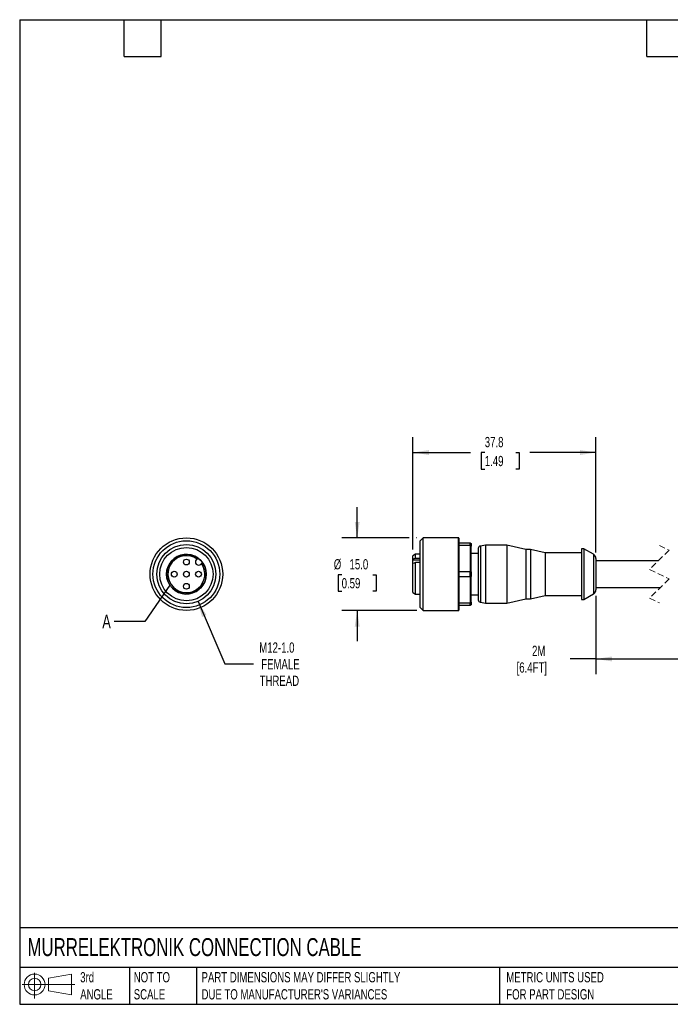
# Model space of a CAD drawing. Header units: millimetres. Extents: x 6 to 273, y 6 to 210.
# Tile 1 of 4: x 6 to 141, y 6 to 210. Entities that reach past the tile are written whole.
import ezdxf

# ---------------------------------------------------------------- set-up
doc = ezdxf.new("R2010")
doc.units = ezdxf.units.MM
doc.linetypes.add('SLD-Dashed', pattern=[1.905, 1.27, -0.635])
doc.linetypes.add('SLD-Solid', pattern=[0])
doc.layers.add('DIMENSIONS', color=140, linetype='SLD-Solid', lineweight=25)
doc.layers.add('TEXT', color=140, linetype='SLD-Solid', lineweight=25)
doc.layers.add('SLD-DEFPOINTS', color=7, linetype='Continuous')
doc.styles.add('SLDTEXTSTYLE0', font='TXT', dxfattribs={"width": 0.7})
doc.dimstyles.new('SLDDIMSTYLE0', dxfattribs={"dimtxt": 2.158008, "dimasz": 3.302, "dimexe": 0, "dimexo": 0.0625, "dimgap": 0.539502, "dimtad": 0, "dimtih": 1, "dimtoh": 1, "dimdec": 1, "dimrnd": 1e-09, "dimzin": 12, "dimdsep": 46, "dimtxsty": 'SLDTEXTSTYLE0', "dimsah": 1, "dimcen": 0.09, "dimadec": 0, "dimazin": 3, "dimtfac": 1, "dimtdec": 1, "dimtofl": 0, "dimtmove": 0, "dimatfit": 3, "dimfxl": 0, "dimfrac": 2, "dimtolj": 1, "dimtzin": 12, "dimarcsym": 0})
doc.dimstyles.new('SLDDIMSTYLE1', dxfattribs={"dimtxt": 2.158008, "dimasz": 3.302, "dimexe": 0, "dimexo": 0.0625, "dimgap": 0.539502, "dimtad": 0, "dimtih": 1, "dimtoh": 1, "dimdec": 1, "dimrnd": 1e-09, "dimzin": 4, "dimdsep": 46, "dimtxsty": 'SLDTEXTSTYLE0', "dimsah": 1, "dimcen": 0.09, "dimadec": 0, "dimazin": 1, "dimtfac": 1, "dimtdec": 1, "dimtmove": 0, "dimatfit": 0, "dimfxl": 0, "dimfrac": 2, "dimtolj": 1, "dimtzin": 12, "dimarcsym": 0})
doc.dimstyles.new('SLDDIMSTYLE2', dxfattribs={"dimtxt": 0.18, "dimasz": 3.302, "dimexe": 0, "dimexo": 0.0625, "dimgap": 0, "dimtad": 0, "dimtih": 1, "dimtoh": 1, "dimdec": 0, "dimrnd": 1e-09, "dimzin": 0, "dimdsep": 46, "dimtxsty": 'Standard', "dimblk1": 'NONE', "dimblk2": 'NONE', "dimsah": 1, "dimcen": 0.09, "dimadec": 0, "dimazin": 0, "dimtfac": 3.302, "dimtdec": 0, "dimtofl": 0, "dimtmove": 0, "dimatfit": 3, "dimldrblk": 'NONE', "dimfxl": 0, "dimfrac": 2, "dimtolj": 1, "dimtzin": 0, "dimarcsym": 0})
doc.dimstyles.new('SLDDIMSTYLE3', dxfattribs={"dimtxt": 2.158008, "dimasz": 3.302, "dimexe": 0, "dimexo": 0.0625, "dimgap": 0.539502, "dimtad": 0, "dimtih": 1, "dimtoh": 1, "dimdec": 1, "dimrnd": 1e-09, "dimzin": 12, "dimdsep": 46, "dimtxsty": 'SLDTEXTSTYLE0', "dimsah": 1, "dimcen": 0, "dimadec": 0, "dimazin": 3, "dimtfac": 1, "dimtdec": 1, "dimtofl": 0, "dimtmove": 0, "dimatfit": 3, "dimfxl": 0, "dimfrac": 2, "dimtolj": 1, "dimtzin": 12, "dimarcsym": 0})

# ---------------------------------------------------------------- blocks, each defined once
blk = doc.blocks.new('Block11')
at = {"color": 7, "linetype": 'SLD-Solid', "lineweight": 18}
for p, q in [((2.59, 5.31), (2.59, 0)), ((5.48, 4.17), (10.18, 5.03)), ((5.48, 1.6), (5.48, 4.17)), ((10.18, 5.03), (10.18, 0.73)), ((0, 2.88), (10.87, 2.88)), ((5.48, 1.6), (10.18, 0.73))]:
    blk.add_line(p, q, dxfattribs=at)
for radius in [2.15, 1.29]:
    blk.add_circle((2.59, 2.88), radius, dxfattribs=at)
blk = doc.blocks.new('Block12')
at = {"layer": 'SLD-DEFPOINTS'}
blk.add_blockref('Block11', (0, 0), dxfattribs=at)
blk = doc.blocks.new('_D')
at = {"layer": 'DIMENSIONS'}
for p, q in [((87.57, 100.2), (87.57, 123.41)), ((125.37, 99.62), (125.37, 123.41)), ((87.57, 120.23), (99.48, 120.23)), ((102.41, 120.23), (101.68, 120.23)), ((101.68, 120.23), (101.68, 116.8)), ((108.82, 120.23), (109.54, 120.23)), ((109.54, 120.23), (109.54, 116.8)), ((125.37, 120.23), (111.74, 120.23)), ((101.68, 116.8), (102.41, 116.8)), ((109.54, 116.8), (108.82, 116.8))]:
    blk.add_line(p, q, dxfattribs=at)
for points in [[(87.57, 120.23), (90.87, 119.72), (90.87, 120.74)], [(125.37, 120.23), (122.07, 120.74), (122.07, 119.72)]]:
    blk.add_solid(points, dxfattribs=at)
at = {"layer": 'DIMENSIONS', "char_height": 2.117, "attachment_point": 1, "style": 'SLDTEXTSTYLE0'}
for s, insert in [('37.8', (102.41, 123.44)), ('1.49', (102.41, 119.53))]:
    blk.add_mtext(s, dxfattribs=dict(at, insert=insert))
blk = doc.blocks.new('_D_2')
at = {"layer": 'DIMENSIONS'}
for p, q in [((125.37, 90.62), (125.37, 74.45)), ((154.24, 90.62), (154.24, 74.45)), ((125.37, 77.62), (120.01, 77.62)), ((125.37, 77.62), (146.6, 77.62)), ((146.6, 77.62), (147.31, 79.03)), ((147.31, 79.03), (148.72, 76.21)), ((148.72, 76.21), (149.42, 77.62)), ((149.42, 77.62), (154.24, 77.62))]:
    blk.add_line(p, q, dxfattribs=at)
for points in [[(125.37, 77.62), (128.67, 77.11), (128.67, 78.13)], [(154.24, 77.62), (150.94, 78.13), (150.94, 77.11)]]:
    blk.add_solid(points, dxfattribs=at)
at = {"layer": 'DIMENSIONS', "char_height": 2.117, "attachment_point": 1, "style": 'SLDTEXTSTYLE0'}
for s, insert in [('2M', (112.17, 80.35)), ('[6.4FT]', (108.98, 76.92))]:
    blk.add_mtext(s, dxfattribs=dict(at, insert=insert))
blk = doc.blocks.new('_D_4')
at = {"layer": 'DIMENSIONS'}
for p, q in [((76.06, 102.62), (76.06, 108.97)), ((86.81, 102.62), (72.88, 102.62)), ((88.4, 102.62), (88.33, 102.62)), ((72.85, 95.01), (72.13, 95.01)), ((72.13, 95.01), (72.13, 91.58)), ((79.27, 95.01), (79.99, 95.01)), ((79.99, 95.01), (79.99, 91.58)), ((72.13, 91.58), (72.85, 91.58)), ((79.99, 91.58), (79.27, 91.58)), ((88.4, 87.62), (72.88, 87.62)), ((76.06, 87.62), (76.06, 81.27))]:
    blk.add_line(p, q, dxfattribs=at)
for points in [[(76.06, 102.62), (76.57, 105.92), (75.55, 105.92)], [(76.06, 87.62), (75.55, 84.32), (76.57, 84.32)]]:
    blk.add_solid(points, dxfattribs=at)
at = {"layer": 'DIMENSIONS', "char_height": 2.117, "attachment_point": 1, "style": 'SLDTEXTSTYLE0'}
for s, insert in [('%%c', (71.22, 98.22)), ('15.0', (74.48, 98.22)), ('0.59', (72.85, 94.31))]:
    blk.add_mtext(s, dxfattribs=dict(at, insert=insert))
blk = doc.blocks.new('_D_6')
at = {"layer": 'DIMENSIONS'}
for p, q in [((43.18, 89.51), (48.69, 76.59)), ((48.69, 76.59), (54.64, 76.59))]:
    blk.add_line(p, q, dxfattribs=at)
blk.add_solid([(43.18, 89.51), (44, 86.27), (44.94, 86.67)], dxfattribs=at)
at = {"layer": 'DIMENSIONS', "char_height": 2.117, "attachment_point": 1, "style": 'SLDTEXTSTYLE0'}
for s, insert in [('M12-1.0', (55.83, 81.03)), ('FEMALE', (56.23, 77.6)), ('THREAD', (55.91, 74.17))]:
    blk.add_mtext(s, dxfattribs=dict(at, insert=insert))
blk = doc.blocks.new('_None')

msp = doc.modelspace()

# ---------------------------------------------------------------- linework, layer by layer
for p, q in [((89.67, 102.62), (89.07, 102.02)), ((89.07, 88.22), (89.07, 102.02)), ((96.97, 102.62), (89.67, 102.62)), ((89.67, 87.62), (89.67, 102.62)), ((96.97, 87.62), (96.97, 102.62)), ((97.07, 102.52), (97.07, 87.72)), ((97.07, 101.62), (99.37, 101.62)), ((99.37, 101.05), (99.37, 101.62)), ((99.37, 101.05), (97.07, 101.05)), ((99.37, 101.05), (99.37, 95.69)), ((99.57, 101.42), (99.57, 100.91)), ((99.57, 95.63), (99.57, 100.91)), ((101.07, 100.44), (101.07, 89.81)), ((102.57, 101.12), (101.49, 100.93)), ((101.49, 100.93), (101.49, 89.31)), ((106.97, 101.12), (102.57, 101.12)), ((102.57, 101.12), (102.57, 89.12)), ((110.87, 100.22), (106.97, 101.12)), ((106.97, 101.12), (106.97, 89.12)), ((111.87, 100.22), (110.87, 100.22)), ((110.87, 100.22), (110.87, 90.02)), ((114.9, 99.52), (111.87, 100.22)), ((111.87, 100.22), (111.87, 90.02)), ((122.87, 100.37), (122.37, 100.37)), ((122.37, 100.37), (122.37, 89.87)), ((124.87, 99.22), (122.87, 100.37)), ((122.87, 100.37), (122.87, 89.87)), ((42.84, 98.09), (42.98, 98.24)), ((42.98, 98.24), (43.19, 98.44)), ((88.07, 99.22), (87.57, 98.93)), ((87.57, 98.24), (87.57, 98.93)), ((87.57, 98.09), (87.57, 98.24)), ((87.57, 97.32), (87.57, 98.09)), ((87.57, 98.09), (89.07, 98.09)), ((89.07, 99.22), (88.07, 99.22)), ((88.07, 98.44), (88.07, 99.22)), ((88.07, 98.44), (89.07, 98.44)), ((101.07, 99.37), (99.57, 99.37)), ((122.37, 99.52), (114.9, 99.52)), ((114.9, 99.52), (114.9, 90.72)), ((124.87, 99.22), (124.87, 91.03)), ((125.37, 98.35), (125.37, 91.89)), ((138.24, 97.87), (125.37, 97.87)), ((43.9, 97.32), (43.75, 97.17)), ((44.11, 97.53), (43.9, 97.32)), ((87.57, 91.31), (87.57, 97.32)), ((88.07, 91.02), (88.07, 97.53)), ((89.07, 97.53), (88.07, 97.53)), ((97.07, 95.69), (99.37, 95.69)), ((99.37, 94.55), (99.37, 95.69)), ((99.57, 95.63), (99.57, 94.61)), ((99.37, 94.55), (97.07, 94.55)), ((99.37, 94.55), (99.37, 89.19)), ((99.57, 89.33), (99.57, 94.61)), ((125.37, 92.37), (138.67, 92.37)), ((87.57, 91.31), (88.07, 91.02)), ((88.07, 91.02), (89.07, 91.02)), ((99.57, 90.87), (101.07, 90.87)), ((106.97, 89.12), (110.87, 90.02)), ((110.87, 90.02), (111.87, 90.02)), ((111.87, 90.02), (114.9, 90.72)), ((114.9, 90.72), (122.37, 90.72)), ((122.37, 89.87), (122.87, 89.87)), ((122.87, 89.87), (124.87, 91.03)), ((89.07, 88.22), (89.67, 87.62)), ((89.67, 87.62), (96.97, 87.62)), ((97.07, 89.19), (99.37, 89.19)), ((99.37, 88.62), (97.07, 88.62)), ((99.37, 88.62), (99.37, 89.19)), ((99.57, 89.33), (99.57, 88.82)), ((101.49, 89.31), (102.57, 89.12)), ((102.57, 89.12), (106.97, 89.12))]:
    msp.add_line(p, q)
at = {"color": 7, "linetype": 'SLD-Dashed', "lineweight": 18}
for p, q in [((140.46, 100.09), (136.46, 96.09)), ((138.46, 101.05), (140.46, 100.09)), ((136.46, 96.09), (140.46, 94.16)), ((140.46, 94.16), (136.46, 90.16)), ((136.46, 90.16), (138.46, 89.2))]:
    msp.add_line(p, q, dxfattribs=at)
at = {"flags": 128}
for points in [[(99.37, 101.62), (99.49, 101.51), (99.57, 101.42)], [(99.57, 100.91), (99.46, 100.99), (99.37, 101.05)], [(87.57, 98.24), (87.85, 98.35), (88.07, 98.44)], [(88.07, 97.53), (87.79, 97.41), (87.57, 97.32)], [(99.37, 95.69), (99.49, 95.66), (99.57, 95.63)], [(99.57, 94.61), (99.46, 94.58), (99.37, 94.55)], [(99.37, 89.19), (99.49, 89.27), (99.57, 89.33)], [(99.57, 88.82), (99.46, 88.71), (99.37, 88.62)]]:
    msp.add_lwpolyline(points, dxfattribs=at)
for centre, radius in [((40.78, 95.12), 7.5), ((40.78, 95.12), 6.9), ((40.78, 95.12), 6.1), ((40.78, 95.12), 5.5), ((40.78, 97.62), 0.6), ((38.28, 95.12), 0.6), ((40.78, 95.12), 0.6), ((43.28, 95.12), 0.6), ((40.78, 92.62), 0.6)]:
    msp.add_circle(centre, radius)
for centre, radius, start, end in [((96.97, 102.52), 0.1, 359.9989, 90.0022), ((101.57, 100.44), 0.5, 100.0001, 179.9999), ((40.78, 95.12), 4.1, 54.122, 35.878), ((40.78, 95.12), 3.81, 54.8195, 35.1805), ((43.29, 97.63), 0.65, 135, 315), ((40.78, 95.12), 4.1, 35.878, 54.122), ((124.37, 98.35), 1, 359.9997, 60), ((124.37, 91.89), 1, 300, 0.0003), ((101.57, 89.81), 0.5, 180.0001, 259.9999), ((96.97, 87.72), 0.1, 269.9978, 0.0011)]:
    msp.add_arc(centre, radius, start, end)
at = {"layer": 'TEXT'}
for p, q in [((6.35, 209.55), (273.05, 209.55)), ((6.35, 209.55), (6.35, 6.35)), ((27.94, 201.93), (27.94, 209.55)), ((35.56, 201.93), (35.56, 209.55)), ((135.89, 201.93), (135.89, 209.55)), ((27.94, 201.93), (35.56, 201.93)), ((135.89, 201.93), (143.51, 201.93)), ((273.05, 22.13), (6.35, 22.13)), ((273.05, 13.97), (6.35, 13.97)), ((29.04, 13.97), (29.04, 6.35)), ((42.84, 13.97), (42.84, 6.35)), ((105.48, 13.97), (105.48, 6.35)), ((6.35, 6.35), (273.05, 6.35))]:
    msp.add_line(p, q, dxfattribs=at)
msp.add_circle((40.78, 95.12), 4.1, dxfattribs=at)

# ---------------------------------------------------------------- block references
at = {"layer": 'SLD-DEFPOINTS'}
msp.add_blockref('Block12', (6.84, 7.55), dxfattribs=at)

# ---------------------------------------------------------------- texts
at = {"layer": 'TEXT', "attachment_point": 1, "style": 'SLDTEXTSTYLE0'}
for s, insert, char_height in [('A', (23.41, 86.75), 2.82), ('MURRELEKTRONIK CONNECTION CABLE', (7.97, 20.01), 3.7042), ('3rd^JANGLE', (18.85, 13), 2.117), ('NOT TO^JSCALE', (29.91, 13), 2.1167), ("PART DIMENSIONS MAY DIFFER SLIGHTLY ^JDUE TO MANUFACTURER'S VARIANCES", (43.91, 13), 2.1167), ('METRIC UNITS USED ^JFOR PART DESIGN', (106.85, 13), 2.1167)]:
    msp.add_mtext(s, dxfattribs=dict(at, insert=insert, char_height=char_height))

# ---------------------------------------------------------------- dimensions: what is measured, and where the dimension line sits
at = {"layer": 'DIMENSIONS'}
dim = msp.add_linear_dim(base=(125.37, 120.23), p1=(87.57, 98.93), p2=(125.37, 98.35), dimstyle='SLDDIMSTYLE0', dxfattribs=at)
dim.commit()
dim.dimension.update_dxf_attribs({"geometry": '_D', "text_midpoint": (105.61, 120.23), "dimtype": 160})
dim = msp.add_linear_dim(base=(76.06, 102.62), p1=(89.67, 87.62), p2=(89.67, 102.62), angle=90, text='%%c<>', dimstyle='SLDDIMSTYLE1', dxfattribs=at)
dim.commit()
dim.dimension.update_dxf_attribs({"geometry": '_D_4', "text_midpoint": (76.06, 95.01), "dimtype": 160})
dim = msp.add_diameter_dim_2p(p1=(38.39, 100.73), p2=(43.18, 89.51), text='M12-1.0\\PFEMALE\\PTHREAD', dimstyle='SLDDIMSTYLE3', override={"dimpost": '<>'}, dxfattribs=at)
dim.commit()
dim.dimension.update_dxf_attribs({"geometry": '_D_6', "text_midpoint": (61.77, 76.59), "dimtype": 163})
dim = msp.add_linear_dim(base=(154.24, 77.62), p1=(125.37, 91.89), p2=(154.24, 91.89), text='2M\\P[6.4FT]', dimstyle='SLDDIMSTYLE0', dxfattribs=at)
dim.commit()
dim.dimension.update_dxf_attribs({"geometry": '_D_2', "text_midpoint": (114.25, 77.62), "dimtype": 160})

# ---------------------------------------------------------------- leaders
at = {"layer": 'TEXT', "has_arrowhead": 0}
msp.add_leader([(37.35, 92.88), (32.19, 85.35), (25.84, 85.35)], dimstyle='SLDDIMSTYLE2', dxfattribs=at)

doc.saveas('drawing.dxf')
